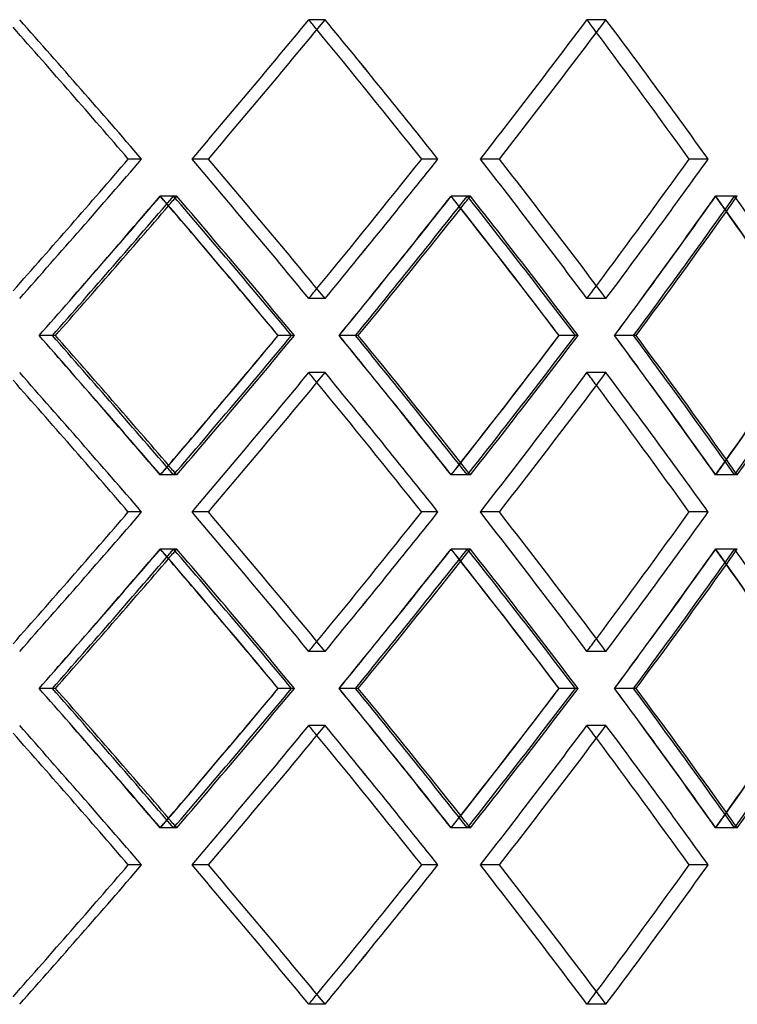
# Model space of a CAD drawing. Header units: millimetres. Extents: x -380 to 380, y -232 to 311.
# Tile 11 of 13: x 120 to 182, y 1 to 87. Entities that reach past the tile are written whole.
import ezdxf

# ---------------------------------------------------------------- set-up
doc = ezdxf.new("R2010")
doc.units = ezdxf.units.MM
doc.layers.add('HIDDEN', color=7, linetype='Continuous')
doc.layers.add('THICK', color=7, linetype='Continuous')

msp = doc.modelspace()

# ---------------------------------------------------------------- linework, layer by layer
at = {"layer": 'HIDDEN'}
for p, q in [((146.277, 86.769), (144.857, 86.769)), ((146.277, 86.769), (144.857, 86.769)), ((170.754, 86.769), (169.096, 86.769)), ((170.754, 86.769), (169.096, 86.769)), ((130.293, 74.617), (129.13, 74.617)), ((136.113, 74.617), (134.691, 74.617)), ((136.113, 74.617), (134.691, 74.617)), ((156.115, 74.617), (154.693, 74.617)), ((161.468, 74.617), (159.808, 74.617)), ((161.468, 74.617), (159.808, 74.617)), ((179.66, 74.617), (178, 74.617)), ((133.074, 71.386), (131.91, 71.386)), ((133.355, 71.386), (131.932, 71.386)), ((158.676, 71.386), (157.253, 71.386)), ((158.935, 71.386), (157.274, 71.386)), ((181.964, 71.386), (180.303, 71.386)), ((182.196, 71.386), (180.322, 71.386)), ((146.277, 62.464), (144.857, 62.464)), ((146.277, 62.464), (144.857, 62.464)), ((170.754, 62.464), (169.096, 62.464)), ((170.754, 62.464), (169.096, 62.464)), ((122.518, 59.233), (121.348, 59.233)), ((122.518, 59.233), (121.356, 59.233)), ((143.606, 59.233), (142.186, 59.233)), ((148.924, 59.233), (147.497, 59.233)), ((148.924, 59.233), (147.504, 59.233)), ((168.322, 59.233), (166.664, 59.233)), ((173.159, 59.233), (171.495, 59.233)), ((173.159, 59.233), (171.501, 59.233)), ((146.277, 56.002), (144.857, 56.002)), ((146.277, 56.002), (144.857, 56.002)), ((170.754, 56.002), (169.096, 56.002)), ((170.754, 56.002), (169.096, 56.002)), ((133.074, 47.081), (131.91, 47.081)), ((133.355, 47.081), (131.932, 47.081)), ((158.676, 47.081), (157.253, 47.081)), ((158.935, 47.081), (157.274, 47.081)), ((181.964, 47.081), (180.303, 47.081)), ((182.196, 47.081), (180.322, 47.081)), ((130.293, 43.85), (129.13, 43.85)), ((136.113, 43.85), (134.691, 43.85)), ((136.113, 43.85), (134.691, 43.85)), ((156.115, 43.85), (154.693, 43.85)), ((161.468, 43.85), (159.808, 43.85)), ((161.468, 43.85), (159.808, 43.85)), ((179.66, 43.85), (178, 43.85)), ((133.074, 40.619), (131.91, 40.619)), ((133.355, 40.619), (131.932, 40.619)), ((158.676, 40.619), (157.253, 40.619)), ((158.935, 40.619), (157.274, 40.619)), ((181.964, 40.619), (180.303, 40.619)), ((182.196, 40.619), (180.322, 40.619)), ((146.277, 31.698), (144.857, 31.698)), ((146.277, 31.698), (144.857, 31.698)), ((170.754, 31.698), (169.096, 31.698)), ((170.754, 31.698), (169.096, 31.698)), ((122.518, 28.467), (121.348, 28.467)), ((122.518, 28.467), (121.356, 28.467)), ((143.606, 28.467), (142.186, 28.467)), ((148.924, 28.467), (147.497, 28.467)), ((148.924, 28.467), (147.504, 28.467)), ((168.322, 28.467), (166.664, 28.467)), ((173.159, 28.467), (171.495, 28.467)), ((173.159, 28.467), (171.501, 28.467)), ((146.277, 25.236), (144.857, 25.236)), ((146.277, 25.236), (144.857, 25.236)), ((170.754, 25.236), (169.096, 25.236)), ((170.754, 25.236), (169.096, 25.236)), ((133.074, 16.314), (131.91, 16.314)), ((133.355, 16.314), (131.932, 16.314)), ((158.676, 16.314), (157.253, 16.314)), ((158.935, 16.314), (157.274, 16.314)), ((181.964, 16.314), (180.303, 16.314)), ((182.196, 16.314), (180.322, 16.314)), ((130.293, 13.083), (129.13, 13.083)), ((136.113, 13.083), (134.691, 13.083)), ((136.113, 13.083), (134.691, 13.083)), ((156.115, 13.083), (154.693, 13.083)), ((161.468, 13.083), (159.808, 13.083)), ((161.468, 13.083), (159.808, 13.083)), ((179.66, 13.083), (178, 13.083)), ((146.277, 0.931), (144.857, 0.931)), ((146.277, 0.931), (144.857, 0.931)), ((170.754, 0.931), (169.096, 0.931)), ((170.754, 0.931), (169.096, 0.931))]:
    msp.add_line(p, q, dxfattribs=at)
for centre, major_axis, ratio, start_param, end_param in [((0, 86.769), (250.018, -250.018), 0.246478, 1.281925, 1.329135), ((0, 86.769), (243.454, 243.454), 0.311613, -1.316394, -1.26872), ((0, 86.769), (-243.454, -243.454), 0.311613, 1.825199, 1.872873), ((0, 86.769), (-243.454, 243.454), 0.311613, -1.876256, -1.872873), ((0, 86.769), (245.841, -245.841), 0.311613, 1.22151, 1.26872), ((0, 86.769), (238.429, 238.429), 0.37925, -1.255979, -1.208305), ((0, 86.769), (-238.429, -238.429), 0.37925, 1.885614, 1.933288), ((0, 86.769), (-238.429, 238.429), 0.37925, -1.937631, -1.933288), ((0, 86.769), (240.767, -240.767), 0.37925, 1.161094, 1.208305), ((0, 62.464), (250.018, 250.018), 0.246478, -1.329135, -1.281925), ((0, 62.464), (243.454, -243.454), 0.311613, 1.26872, 1.316394), ((0, 62.464), (-243.454, 243.454), 0.311613, -1.872873, -1.825199), ((0, 62.464), (245.841, 245.841), 0.311613, -1.26872, -1.22151), ((0, 62.464), (238.429, -238.429), 0.37925, 1.208305, 1.255979), ((0, 62.464), (-238.429, 238.429), 0.37925, -1.933288, -1.885614), ((0, 62.464), (240.767, 240.767), 0.37925, -1.208305, -1.161094), ((0, 86.769), (243.454, 243.454), 0.311613, -1.376914, -1.329084), ((0, 56.002), (-247.59, -247.59), 0.246478, 1.825129, 1.872821), ((0, 86.769), (-247.59, 247.59), 0.246478, -1.875487, -1.872821), ((0, 56.002), (243.454, -243.454), 0.311613, 1.28775, 1.329084), ((0, 86.769), (245.841, 245.841), 0.311613, -1.331777, -1.328497), ((0, 56.002), (245.841, -245.841), 0.311613, 1.281269, 1.328497), ((0, 86.769), (238.429, 238.429), 0.37925, -1.316498, -1.268668), ((0, 56.002), (-243.454, -243.454), 0.311613, 1.885544, 1.933236), ((0, 86.769), (-243.454, 243.454), 0.311613, -1.936779, -1.933236), ((0, 56.002), (238.429, -238.429), 0.37925, 1.227334, 1.268668), ((0, 86.769), (240.767, 240.767), 0.37925, -1.27223, -1.268082), ((0, 56.002), (240.767, -240.767), 0.37925, 1.220853, 1.268082), ((0, 86.769), (232.534, 232.534), 0.450063, -1.256083, -1.208253), ((0, 56.002), (-238.429, -238.429), 0.37925, 1.945959, 1.993651), ((0, 86.769), (-238.429, 238.429), 0.37925, -1.998256, -1.993651), ((0, 56.002), (232.534, -232.534), 0.450063, 1.166919, 1.208253), ((0, 86.769), (234.814, 234.814), 0.450063, -1.212867, -1.207666), ((0, 62.464), (-238.429, -238.429), 0.37925, 1.933288, 1.937631), ((0, 62.464), (-243.454, -243.454), 0.311613, 1.872873, 1.876256), ((0, 31.698), (243.454, -243.454), 0.311613, 1.329084, 1.376914), ((0, 62.464), (-247.59, 247.59), 0.246478, -1.872821, -1.825129), ((0, 62.464), (245.841, 245.841), 0.311613, -1.328497, -1.281269), ((0, 31.698), (238.429, -238.429), 0.37925, 1.268668, 1.316498), ((0, 62.464), (-243.454, 243.454), 0.311613, -1.933236, -1.885544), ((0, 62.464), (240.767, 240.767), 0.37925, -1.268082, -1.220853), ((0, 31.698), (232.534, -232.534), 0.450063, 1.208253, 1.256083), ((0, 62.464), (-238.429, 238.429), 0.37925, -1.993651, -1.945959), ((0, 62.464), (234.814, 234.814), 0.450063, -1.207666, -1.160438), ((0, 62.464), (243.454, 243.454), 0.311613, -1.329084, -1.28775), ((0, 62.464), (238.429, 238.429), 0.37925, -1.268668, -1.227334), ((0, 62.464), (232.534, 232.534), 0.450063, -1.208253, -1.166919), ((0, 56.002), (250.018, -250.018), 0.246478, 1.281925, 1.329135), ((0, 56.002), (243.454, 243.454), 0.311613, -1.316394, -1.26872), ((0, 56.002), (-243.454, -243.454), 0.311613, 1.825199, 1.872873), ((0, 56.002), (-243.454, 243.454), 0.311613, -1.876256, -1.872873), ((0, 56.002), (245.841, -245.841), 0.311613, 1.22151, 1.26872), ((0, 56.002), (238.429, 238.429), 0.37925, -1.255979, -1.208305), ((0, 56.002), (-238.429, -238.429), 0.37925, 1.885614, 1.933288), ((0, 56.002), (-238.429, 238.429), 0.37925, -1.937631, -1.933288), ((0, 56.002), (240.767, -240.767), 0.37925, 1.161094, 1.208305), ((0, 31.698), (240.767, -240.767), 0.37925, 1.268082, 1.27223), ((0, 31.698), (-238.429, -238.429), 0.37925, 1.993651, 1.998256), ((0, 31.698), (234.814, -234.814), 0.450063, 1.207666, 1.212867), ((0, 31.698), (-247.59, -247.59), 0.246478, 1.872821, 1.875487), ((0, 31.698), (245.841, -245.841), 0.311613, 1.328497, 1.331777), ((0, 31.698), (-243.454, -243.454), 0.311613, 1.933236, 1.936779), ((0, 31.698), (250.018, 250.018), 0.246478, -1.329135, -1.281925), ((0, 31.698), (243.454, -243.454), 0.311613, 1.26872, 1.316394), ((0, 31.698), (-243.454, 243.454), 0.311613, -1.872873, -1.825199), ((0, 31.698), (245.841, 245.841), 0.311613, -1.26872, -1.22151), ((0, 31.698), (238.429, -238.429), 0.37925, 1.208305, 1.255979), ((0, 31.698), (-238.429, 238.429), 0.37925, -1.933288, -1.885614), ((0, 31.698), (240.767, 240.767), 0.37925, -1.208305, -1.161094), ((0, 56.002), (243.454, 243.454), 0.311613, -1.376914, -1.329084), ((0, 25.236), (-247.59, -247.59), 0.246478, 1.825129, 1.872821), ((0, 56.002), (-247.59, 247.59), 0.246478, -1.875487, -1.872821), ((0, 25.236), (243.454, -243.454), 0.311613, 1.28775, 1.329084), ((0, 56.002), (245.841, 245.841), 0.311613, -1.331777, -1.328497), ((0, 25.236), (245.841, -245.841), 0.311613, 1.281269, 1.328497), ((0, 56.002), (238.429, 238.429), 0.37925, -1.316498, -1.268668), ((0, 25.236), (-243.454, -243.454), 0.311613, 1.885544, 1.933236), ((0, 56.002), (-243.454, 243.454), 0.311613, -1.936779, -1.933236), ((0, 25.236), (238.429, -238.429), 0.37925, 1.227334, 1.268668), ((0, 56.002), (240.767, 240.767), 0.37925, -1.27223, -1.268082), ((0, 25.236), (240.767, -240.767), 0.37925, 1.220853, 1.268082), ((0, 56.002), (232.534, 232.534), 0.450063, -1.256083, -1.208253), ((0, 25.236), (-238.429, -238.429), 0.37925, 1.945959, 1.993651), ((0, 56.002), (-238.429, 238.429), 0.37925, -1.998256, -1.993651), ((0, 25.236), (232.534, -232.534), 0.450063, 1.166919, 1.208253), ((0, 56.002), (234.814, 234.814), 0.450063, -1.212867, -1.207666), ((0, 31.698), (-238.429, -238.429), 0.37925, 1.933288, 1.937631), ((0, 31.698), (-243.454, -243.454), 0.311613, 1.872873, 1.876256), ((0, 0.931), (243.454, -243.454), 0.311613, 1.329084, 1.376914), ((0, 31.698), (-247.59, 247.59), 0.246478, -1.872821, -1.825129), ((0, 31.698), (245.841, 245.841), 0.311613, -1.328497, -1.281269), ((0, 0.931), (238.429, -238.429), 0.37925, 1.268668, 1.316498), ((0, 31.698), (-243.454, 243.454), 0.311613, -1.933236, -1.885544), ((0, 31.698), (240.767, 240.767), 0.37925, -1.268082, -1.220853), ((0, 0.931), (232.534, -232.534), 0.450063, 1.208253, 1.256083), ((0, 31.698), (-238.429, 238.429), 0.37925, -1.993651, -1.945959), ((0, 31.698), (234.814, 234.814), 0.450063, -1.207666, -1.160438), ((0, 31.698), (243.454, 243.454), 0.311613, -1.329084, -1.28775), ((0, 31.698), (238.429, 238.429), 0.37925, -1.268668, -1.227334), ((0, 31.698), (232.534, 232.534), 0.450063, -1.208253, -1.166919), ((0, 25.236), (250.018, -250.018), 0.246478, 1.281925, 1.329135), ((0, 25.236), (243.454, 243.454), 0.311613, -1.316394, -1.26872), ((0, 25.236), (-243.454, -243.454), 0.311613, 1.825199, 1.872873), ((0, 25.236), (-243.454, 243.454), 0.311613, -1.876256, -1.872873), ((0, 25.236), (245.841, -245.841), 0.311613, 1.22151, 1.26872), ((0, 25.236), (238.429, 238.429), 0.37925, -1.255979, -1.208305), ((0, 25.236), (-238.429, -238.429), 0.37925, 1.885614, 1.933288), ((0, 25.236), (-238.429, 238.429), 0.37925, -1.937631, -1.933288), ((0, 25.236), (240.767, -240.767), 0.37925, 1.161094, 1.208305), ((0, 0.931), (-243.454, -243.454), 0.311613, 1.933236, 1.936779), ((0, 0.931), (240.767, -240.767), 0.37925, 1.268082, 1.27223), ((0, 0.931), (-238.429, -238.429), 0.37925, 1.993651, 1.998256), ((0, 0.931), (234.814, -234.814), 0.450063, 1.207666, 1.212867), ((0, 0.931), (-247.59, -247.59), 0.246478, 1.872821, 1.875487), ((0, 0.931), (245.841, -245.841), 0.311613, 1.328497, 1.331777), ((0, 0.931), (250.018, 250.018), 0.246478, -1.329135, -1.281925), ((0, 0.931), (243.454, -243.454), 0.311613, 1.26872, 1.316394), ((0, 0.931), (-243.454, 243.454), 0.311613, -1.872873, -1.825199), ((0, 0.931), (245.841, 245.841), 0.311613, -1.26872, -1.22151), ((0, 0.931), (238.429, -238.429), 0.37925, 1.208305, 1.255979), ((0, 0.931), (-238.429, 238.429), 0.37925, -1.933288, -1.885614), ((0, 0.931), (240.767, 240.767), 0.37925, -1.208305, -1.161094), ((0, 0.931), (-243.454, -243.454), 0.311613, 1.872873, 1.876256), ((0, 0.931), (-238.429, -238.429), 0.37925, 1.933288, 1.937631)]:
    msp.add_ellipse(centre, major_axis=major_axis, ratio=ratio, start_param=start_param, end_param=end_param, dxfattribs=at)
at = {"layer": 'THICK'}
for p, q in [((130.293, 74.617), (129.13, 74.617)), ((156.115, 74.617), (154.693, 74.617)), ((179.66, 74.617), (178, 74.617)), ((122.777, 59.233), (122.518, 59.233)), ((143.362, 59.233), (142.193, 59.233)), ((149.164, 59.233), (148.924, 59.233)), ((168.099, 59.233), (166.671, 59.233)), ((173.377, 59.233), (173.159, 59.233)), ((130.293, 43.85), (129.13, 43.85)), ((156.115, 43.85), (154.693, 43.85)), ((179.66, 43.85), (178, 43.85)), ((122.777, 28.467), (122.518, 28.467)), ((143.362, 28.467), (142.193, 28.467)), ((149.164, 28.467), (148.924, 28.467)), ((168.099, 28.467), (166.671, 28.467)), ((173.377, 28.467), (173.159, 28.467)), ((130.293, 13.083), (129.13, 13.083)), ((156.115, 13.083), (154.693, 13.083)), ((179.66, 13.083), (178, 13.083))]:
    msp.add_line(p, q, dxfattribs=at)
for centre, major_axis, ratio, start_param, end_param in [((0, 86.769), (-250.018, 250.018), 0.246478, -1.859668, -1.812457), ((0, 86.769), (-245.841, -245.841), 0.311613, 1.825662, 1.872873), ((0, 86.769), (-245.841, 245.841), 0.311613, -1.920083, -1.872873), ((0, 86.769), (-240.767, -240.767), 0.37925, 1.886077, 1.933288), ((0, 86.769), (-240.767, 240.767), 0.37925, -1.980498, -1.933288), ((0, 86.769), (-247.59, 247.59), 0.246478, -1.860131, -1.81503), ((0, 86.769), (-243.454, 243.454), 0.311613, -1.920546, -1.876256), ((0, 86.769), (-238.429, 238.429), 0.37925, -1.980961, -1.937631), ((0, 62.464), (-247.59, -247.59), 0.246478, 1.81503, 1.860131), ((0, 62.464), (-250.018, -250.018), 0.246478, 1.812457, 1.859668), ((0, 62.464), (-245.841, 245.841), 0.311613, -1.872873, -1.825662), ((0, 62.464), (-243.454, -243.454), 0.311613, 1.876256, 1.920546), ((0, 62.464), (-245.841, -245.841), 0.311613, 1.872873, 1.920083), ((0, 62.464), (-240.767, 240.767), 0.37925, -1.933288, -1.886077), ((0, 62.464), (-238.429, -238.429), 0.37925, 1.937631, 1.980961), ((0, 62.464), (-240.767, -240.767), 0.37925, 1.933288, 1.980498), ((0, 56.002), (-250.018, -250.018), 0.246478, 1.825006, 1.872234), ((0, 86.769), (-250.018, 250.018), 0.246478, -1.919596, -1.872234), ((0, 56.002), (-245.841, -245.841), 0.311613, 1.885421, 1.932649), ((0, 86.769), (-245.841, 245.841), 0.311613, -1.980011, -1.932649), ((0, 56.002), (-240.767, -240.767), 0.37925, 1.945836, 1.993064), ((0, 86.769), (-240.767, 240.767), 0.37925, -2.040427, -1.993064), ((0, 86.769), (245.841, 245.841), 0.311613, -1.375859, -1.331777), ((0, 86.769), (-247.59, 247.59), 0.246478, -1.920651, -1.875487), ((0, 86.769), (-243.454, 243.454), 0.311613, -1.981066, -1.936779), ((0, 86.769), (240.767, 240.767), 0.37925, -1.315444, -1.27223), ((0, 86.769), (234.814, 234.814), 0.450063, -1.255029, -1.212867), ((0, 86.769), (-238.429, 238.429), 0.37925, -2.041481, -1.998256), ((0, 56.002), (243.454, -243.454), 0.311613, 1.281392, 1.28775), ((0, 56.002), (238.429, -238.429), 0.37925, 1.220976, 1.227334), ((0, 62.464), (-250.018, 250.018), 0.246478, -1.872234, -1.825006), ((0, 31.698), (245.841, -245.841), 0.311613, 1.331777, 1.375859), ((0, 31.698), (-247.59, -247.59), 0.246478, 1.875487, 1.920651), ((0, 31.698), (-250.018, -250.018), 0.246478, 1.872234, 1.919596), ((0, 62.464), (243.454, 243.454), 0.311613, -1.28775, -1.281392), ((0, 62.464), (-245.841, 245.841), 0.311613, -1.932649, -1.885421), ((0, 31.698), (240.767, -240.767), 0.37925, 1.27223, 1.315444), ((0, 31.698), (-243.454, -243.454), 0.311613, 1.936779, 1.981066), ((0, 31.698), (-245.841, -245.841), 0.311613, 1.932649, 1.980011), ((0, 62.464), (238.429, 238.429), 0.37925, -1.227334, -1.220976), ((0, 62.464), (-240.767, 240.767), 0.37925, -1.993064, -1.945836), ((0, 31.698), (234.814, -234.814), 0.450063, 1.212867, 1.255029), ((0, 31.698), (-238.429, -238.429), 0.37925, 1.998256, 2.041481), ((0, 31.698), (-240.767, -240.767), 0.37925, 1.993064, 2.040427), ((0, 56.002), (-250.018, 250.018), 0.246478, -1.859668, -1.812457), ((0, 56.002), (-245.841, -245.841), 0.311613, 1.825662, 1.872873), ((0, 56.002), (-245.841, 245.841), 0.311613, -1.920083, -1.872873), ((0, 56.002), (-240.767, -240.767), 0.37925, 1.886077, 1.933288), ((0, 56.002), (-240.767, 240.767), 0.37925, -1.980498, -1.933288), ((0, 56.002), (-247.59, 247.59), 0.246478, -1.860131, -1.81503), ((0, 56.002), (-243.454, 243.454), 0.311613, -1.920546, -1.876256), ((0, 56.002), (-238.429, 238.429), 0.37925, -1.980961, -1.937631), ((0, 31.698), (-247.59, -247.59), 0.246478, 1.81503, 1.860131), ((0, 31.698), (-250.018, -250.018), 0.246478, 1.812457, 1.859668), ((0, 31.698), (-245.841, 245.841), 0.311613, -1.872873, -1.825662), ((0, 31.698), (-243.454, -243.454), 0.311613, 1.876256, 1.920546), ((0, 31.698), (-245.841, -245.841), 0.311613, 1.872873, 1.920083), ((0, 31.698), (-240.767, 240.767), 0.37925, -1.933288, -1.886077), ((0, 31.698), (-238.429, -238.429), 0.37925, 1.937631, 1.980961), ((0, 31.698), (-240.767, -240.767), 0.37925, 1.933288, 1.980498), ((0, 25.236), (-250.018, -250.018), 0.246478, 1.825006, 1.872234), ((0, 56.002), (-250.018, 250.018), 0.246478, -1.919596, -1.872234), ((0, 25.236), (-245.841, -245.841), 0.311613, 1.885421, 1.932649), ((0, 56.002), (-245.841, 245.841), 0.311613, -1.980011, -1.932649), ((0, 25.236), (-240.767, -240.767), 0.37925, 1.945836, 1.993064), ((0, 56.002), (-240.767, 240.767), 0.37925, -2.040427, -1.993064), ((0, 56.002), (245.841, 245.841), 0.311613, -1.375859, -1.331777), ((0, 56.002), (-247.59, 247.59), 0.246478, -1.920651, -1.875487), ((0, 56.002), (240.767, 240.767), 0.37925, -1.315444, -1.27223), ((0, 56.002), (-243.454, 243.454), 0.311613, -1.981066, -1.936779), ((0, 56.002), (234.814, 234.814), 0.450063, -1.255029, -1.212867), ((0, 56.002), (-238.429, 238.429), 0.37925, -2.041481, -1.998256), ((0, 25.236), (243.454, -243.454), 0.311613, 1.281392, 1.28775), ((0, 25.236), (238.429, -238.429), 0.37925, 1.220976, 1.227334), ((0, 31.698), (-250.018, 250.018), 0.246478, -1.872234, -1.825006), ((0, 0.931), (245.841, -245.841), 0.311613, 1.331777, 1.375859), ((0, 0.931), (-247.59, -247.59), 0.246478, 1.875487, 1.920651), ((0, 0.931), (-250.018, -250.018), 0.246478, 1.872234, 1.919596), ((0, 31.698), (243.454, 243.454), 0.311613, -1.28775, -1.281392), ((0, 31.698), (-245.841, 245.841), 0.311613, -1.932649, -1.885421), ((0, 0.931), (240.767, -240.767), 0.37925, 1.27223, 1.315444), ((0, 0.931), (-243.454, -243.454), 0.311613, 1.936779, 1.981066), ((0, 0.931), (-245.841, -245.841), 0.311613, 1.932649, 1.980011), ((0, 31.698), (238.429, 238.429), 0.37925, -1.227334, -1.220976), ((0, 31.698), (-240.767, 240.767), 0.37925, -1.993064, -1.945836), ((0, 0.931), (234.814, -234.814), 0.450063, 1.212867, 1.255029), ((0, 0.931), (-238.429, -238.429), 0.37925, 1.998256, 2.041481), ((0, 0.931), (-240.767, -240.767), 0.37925, 1.993064, 2.040427), ((0, 25.236), (-250.018, 250.018), 0.246478, -1.859668, -1.812457), ((0, 25.236), (-245.841, -245.841), 0.311613, 1.825662, 1.872873), ((0, 25.236), (-245.841, 245.841), 0.311613, -1.920083, -1.872873), ((0, 25.236), (-240.767, -240.767), 0.37925, 1.886077, 1.933288), ((0, 25.236), (-240.767, 240.767), 0.37925, -1.980498, -1.933288), ((0, 25.236), (-247.59, 247.59), 0.246478, -1.860131, -1.81503), ((0, 25.236), (-243.454, 243.454), 0.311613, -1.920546, -1.876256), ((0, 25.236), (-238.429, 238.429), 0.37925, -1.980961, -1.937631), ((0, 0.931), (-247.59, -247.59), 0.246478, 1.81503, 1.860131), ((0, 0.931), (-250.018, -250.018), 0.246478, 1.812457, 1.859668), ((0, 0.931), (-245.841, 245.841), 0.311613, -1.872873, -1.825662), ((0, 0.931), (-243.454, -243.454), 0.311613, 1.876256, 1.920546), ((0, 0.931), (-245.841, -245.841), 0.311613, 1.872873, 1.920083), ((0, 0.931), (-240.767, 240.767), 0.37925, -1.933288, -1.886077), ((0, 0.931), (-238.429, -238.429), 0.37925, 1.937631, 1.980961), ((0, 0.931), (-240.767, -240.767), 0.37925, 1.933288, 1.980498)]:
    msp.add_ellipse(centre, major_axis=major_axis, ratio=ratio, start_param=start_param, end_param=end_param, dxfattribs=at)

doc.saveas('drawing.dxf')
